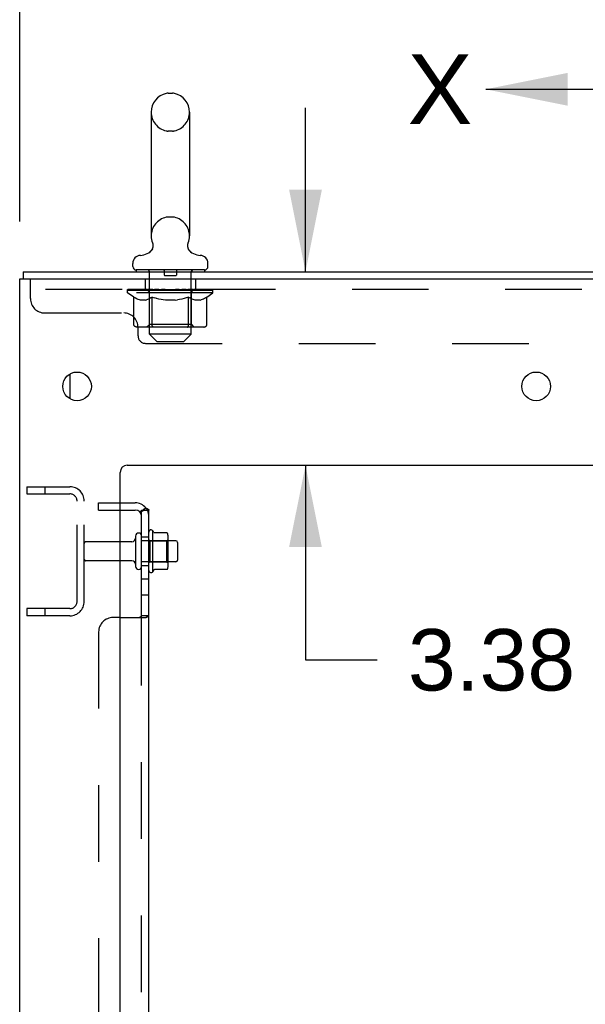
# Model space of a CAD drawing. Header units: inches. Extents: x 0 to 243, y 0 to 157.
# Tile 7 of 28: x 31 to 41, y 119 to 136. Entities that reach past the tile are written whole.
import ezdxf

# ---------------------------------------------------------------- set-up
doc = ezdxf.new("R2010")
doc.units = ezdxf.units.IN
doc.header["$LTSCALE"] = 13.357143
doc.header["$MEASUREMENT"] = 0
doc.linetypes.add('HIDDEN', pattern=[0.2, 0.1, -0.1])
doc.layers.get('0').update_dxf_attribs({"linetype": 'CONTINUOUS'})
for name, color, linetype in [('DEFAULT_2', 8, 'HIDDEN'), ('DIMENSIONS', 7, 'CONTINUOUS'), ('SUBPANELS', 7, 'CONTINUOUS')]:
    doc.layers.add(name, color=color, linetype=linetype)
doc.styles.get("Standard").update_dxf_attribs({"font": 'arial.ttf'})
doc.dimstyles.new('DIMSTYLE_1', dxfattribs={"dimtxt": 1.071429, "dimasz": 1.428571, "dimexe": 0.09, "dimexo": 0.07, "dimgap": 0.0375, "dimtad": 0, "dimtih": 1, "dimtoh": 1, "dimzin": 4, "dimdsep": 46, "dimtxsty": 'Standard', "dimblk": '_FILLED', "dimblk1": '_FILLED', "dimblk2": '_FILLED', "dimcen": 0.09, "dimazin": 1, "dimtfac": 1, "dimtdec": 3, "dimtofl": 0, "dimtmove": 0, "dimatfit": 3, "dimldrblk": '_FILLED', "dimfxl": 0, "dimtolj": 1, "dimtzin": 4, "dimarcsym": 0})
doc.dimstyles.get("Standard").update_dxf_attribs({"dimtxt": 1.214286, "dimasz": 1.428571, "dimexe": 0.09, "dimexo": 0.07, "dimgap": 0.09, "dimtad": 0, "dimtih": 1, "dimtoh": 1, "dimdec": 3, "dimzin": 4, "dimdsep": 46, "dimtxsty": 'Standard', "dimblk": '_FILLED', "dimblk1": '_FILLED', "dimblk2": '_FILLED', "dimcen": 0.09, "dimadec": 3, "dimazin": 1, "dimtp": 0.001, "dimtm": 0.001, "dimtfac": 1, "dimtdec": 3, "dimtofl": 0, "dimtmove": 0, "dimatfit": 3, "dimldrblk": '_FILLED', "dimfxl": 0, "dimtolj": 1, "dimtzin": 4, "dimarcsym": 0})

# ---------------------------------------------------------------- blocks, each defined once
blk = doc.blocks.new('_FILLED')
at = {"color": 0, "linetype": 'ByBlock'}
blk.add_solid([(0, 0), (-1, 0.2), (-1, -0.2)], dxfattribs=at)
blk = doc.blocks.new('*D19')
at = {"layer": 'DIMENSIONS', "color": 2, "linetype": 'Continuous'}
for p, q in [((31.211, 132.475), (31.211, 138.073)), ((49.211, 132.35), (49.211, 138.073)), ((31.211, 136.788), (37.803, 136.788)), ((49.211, 136.788), (42.619, 136.788))]:
    blk.add_line(p, q, dxfattribs=at)
at = {"layer": 'DIMENSIONS', "color": 2, "linetype": 'Continuous', "xscale": 1.4285714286, "yscale": 1.4285714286, "zscale": 1.4285714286, "rotation": 180}
blk.add_blockref('_FILLED', (31.211, 136.788), dxfattribs=at)
at = {"layer": 'DIMENSIONS', "color": 2, "linetype": 'Continuous', "xscale": 1.4285714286, "yscale": 1.4285714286, "zscale": 1.4285714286}
blk.add_blockref('_FILLED', (49.211, 136.788), dxfattribs=at)
at = {"layer": 'DIMENSIONS', "color": 2, "linetype": 'Continuous', "insert": (40.211, 137.323), "char_height": 1.0714, "width": 3.74403, "attachment_point": 2, "line_spacing_factor": 0.9}
blk.add_mtext('18.00', dxfattribs=at)
blk = doc.blocks.new('*D28')
at = {"layer": 'DIMENSIONS', "color": 2, "linetype": 'Continuous'}
for p, q in [((36.191, 131.6), (36.191, 134.457)), ((36.191, 128.225), (36.191, 124.832)), ((36.191, 124.832), (37.441, 124.832))]:
    blk.add_line(p, q, dxfattribs=at)
at = {"layer": 'DIMENSIONS', "color": 2, "linetype": 'Continuous', "xscale": 1.4285714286, "yscale": 1.4285714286, "zscale": 1.4285714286}
for p, rotation in [((36.191, 131.6), 270), ((36.191, 128.225), 90)]:
    blk.add_blockref('_FILLED', p, dxfattribs=dict(at, rotation=rotation))
at = {"layer": 'DIMENSIONS', "color": 2, "linetype": 'Continuous', "insert": (37.977, 125.368), "char_height": 1.0714, "width": 2.91158, "attachment_point": 1, "line_spacing_factor": 0.9}
blk.add_mtext('3.38', dxfattribs=at)

msp = doc.modelspace()

# ---------------------------------------------------------------- linework, layer by layer
at = {"color": 7, "linetype": 'Continuous'}
for p, q in [((33.798, 134.712), (33.874, 134.712)), ((33.502, 134.382), (33.502, 132.222)), ((34.17, 134.382), (34.17, 132.222)), ((33.478, 131.945), (33.474, 131.942)), ((33.181, 131.69), (33.181, 131.745)), ((34.491, 131.69), (34.491, 131.745)), ((31.273, 131.6), (31.273, 131.475)), ((31.273, 131.6), (48.961, 131.6)), ((33.241, 131.63), (33.241, 131.6)), ((34.431, 131.63), (33.241, 131.63)), ((34.431, 131.63), (34.431, 131.6)), ((31.211, 47.725), (31.211, 131.475)), ((31.211, 131.475), (48.961, 131.475)), ((32.961, 49.725), (32.961, 128.1)), ((33.086, 128.225), (47.336, 128.225)), ((33.531, 126.369), (33.531, 127.081)), ((33.549, 127.049), (33.549, 127.049)), ((33.167, 126.891), (32.961, 126.891)), ((33.23, 126.99), (33.23, 126.461)), ((33.776, 127.044), (33.557, 127.044)), ((33.777, 127.044), (33.776, 127.044)), ((33.797, 126.469), (33.797, 126.981)), ((33.931, 126.908), (33.797, 126.908)), ((33.961, 126.878), (33.961, 126.572)), ((33.167, 126.559), (32.961, 126.559)), ((33.931, 126.542), (33.797, 126.542)), ((33.776, 126.406), (33.557, 126.406))]:
    msp.add_line(p, q, dxfattribs=at)
at = {"color": 3, "linetype": 'Continuous'}
msp.add_line((32.086, 129.817), (32.086, 129.384), dxfattribs=at)
at = {"color": 7, "linetype": 'Continuous'}
for points in [[(33.532, 132.06), (33.532, 132.055), (33.532, 132.05), (33.532, 132.045), (33.531, 132.04), (33.531, 132.035), (33.53, 132.03), (33.529, 132.025), (33.528, 132.02), (33.526, 132.015), (33.525, 132.01), (33.523, 132.005), (33.521, 132.001), (33.519, 131.996), (33.517, 131.991), (33.514, 131.987), (33.512, 131.983), (33.509, 131.978), (33.506, 131.974), (33.503, 131.97), (33.5, 131.966), (33.497, 131.962), (33.493, 131.958), (33.49, 131.955), (33.486, 131.951), (33.482, 131.948)], [(33.523, 132.104), (33.525, 132.1), (33.526, 132.095), (33.528, 132.09), (33.529, 132.085), (33.53, 132.08), (33.531, 132.075), (33.531, 132.07), (33.532, 132.065), (33.532, 132.06), (33.532, 132.055), (33.532, 132.05), (33.532, 132.045), (33.531, 132.04), (33.531, 132.035), (33.53, 132.03), (33.529, 132.025), (33.528, 132.02), (33.526, 132.015), (33.525, 132.01), (33.523, 132.005), (33.521, 132.001), (33.519, 131.996), (33.517, 131.991), (33.514, 131.987)], [(33.528, 132.09), (33.529, 132.085), (33.53, 132.08), (33.531, 132.075), (33.531, 132.07), (33.532, 132.065), (33.532, 132.06)], [(34.197, 131.942), (34.193, 131.945), (34.189, 131.948), (34.186, 131.951), (34.182, 131.955), (34.178, 131.958), (34.175, 131.962), (34.172, 131.966), (34.168, 131.97), (34.165, 131.974), (34.163, 131.978), (34.16, 131.982), (34.157, 131.987), (34.155, 131.991), (34.153, 131.996), (34.151, 132.001), (34.149, 132.005), (34.147, 132.01), (34.145, 132.015), (34.144, 132.02), (34.143, 132.025), (34.142, 132.03), (34.141, 132.035), (34.14, 132.04), (34.14, 132.045), (34.14, 132.05), (34.14, 132.055), (34.14, 132.06), (34.14, 132.065), (34.14, 132.07), (34.141, 132.075), (34.142, 132.08), (34.143, 132.085), (34.144, 132.09)], [(34.145, 132.015), (34.144, 132.02), (34.143, 132.025), (34.142, 132.03), (34.141, 132.035), (34.14, 132.04), (34.14, 132.045), (34.14, 132.05), (34.14, 132.055), (34.14, 132.06), (34.14, 132.065), (34.14, 132.07), (34.141, 132.075), (34.142, 132.08)], [(34.142, 132.08), (34.143, 132.085), (34.144, 132.09), (34.146, 132.095), (34.147, 132.1), (34.149, 132.104)], [(33.49, 131.955), (33.486, 131.951), (33.482, 131.948), (33.478, 131.945)], [(33.506, 131.974), (33.503, 131.97), (33.5, 131.966), (33.497, 131.962), (33.493, 131.958)], [(34.165, 131.974), (34.163, 131.978), (34.16, 131.982), (34.157, 131.987), (34.155, 131.991), (34.153, 131.996), (34.151, 132.001), (34.149, 132.005), (34.147, 132.01)], [(34.193, 131.945), (34.189, 131.948), (34.186, 131.951), (34.182, 131.955), (34.178, 131.958), (34.175, 131.962), (34.172, 131.966), (34.168, 131.97)], [(33.557, 127.044), (33.556, 127.044), (33.555, 127.044), (33.554, 127.045), (33.553, 127.045), (33.552, 127.045), (33.552, 127.046), (33.551, 127.046), (33.551, 127.046), (33.551, 127.047), (33.55, 127.047), (33.55, 127.047), (33.55, 127.048), (33.549, 127.048), (33.549, 127.048), (33.549, 127.048), (33.549, 127.049), (33.549, 127.049)], [(33.785, 127.038), (33.784, 127.039), (33.783, 127.041), (33.782, 127.042), (33.78, 127.043), (33.779, 127.043), (33.777, 127.044)], [(33.549, 126.401), (33.549, 126.401), (33.549, 126.401), (33.549, 126.402), (33.549, 126.402), (33.549, 126.402), (33.55, 126.403), (33.55, 126.403), (33.55, 126.403), (33.551, 126.403), (33.551, 126.404), (33.551, 126.404), (33.552, 126.405), (33.552, 126.405), (33.553, 126.405), (33.554, 126.406), (33.555, 126.406), (33.556, 126.406), (33.557, 126.406)], [(33.785, 126.412), (33.784, 126.411), (33.783, 126.409), (33.782, 126.408), (33.78, 126.407), (33.779, 126.407), (33.777, 126.406), (33.776, 126.406)]]:
    msp.add_lwpolyline(points, dxfattribs=at)
for centre in [(32.211, 129.6), (40.211, 129.6)]:
    msp.add_circle(centre, 0.25, dxfattribs=at)
for centre, radius, start, end in [((33.836, 134.382), 0.334, 102.4284, 180), ((33.798, 134.555), 0.157, 90, 102.4284), ((33.874, 134.555), 0.157, 77.5716, 90), ((33.836, 134.382), 0.334, 0, 77.5716), ((33.836, 132.222), 0.334, 180, 200.613), ((33.836, 132.222), 0.334, 339.387, 360), ((33.321, 131.745), 0.14, 92.9727, 180), ((33.298, 132.184), 0.3, 272.9727, 320.1837), ((34.374, 132.184), 0.3, 219.8182, 267.0273), ((34.351, 131.745), 0.14, 0, 87.0273), ((33.241, 131.69), 0.06, 180, 270), ((34.431, 131.69), 0.06, 270, 360), ((33.086, 128.1), 0.125, 90, 180), ((33.499, 127.059), 0.0384, 34.4497, 180), ((32.931, 126.725), 0.698, 27.6814, 30.6631), ((33.167, 126.954), 0.0625, 270, 360), ((33.283, 126.99), 0.053, 0, 180), ((33.656, 126.981), 0.141, 0, 23.95), ((33.931, 126.878), 0.03, 0, 90), ((33.167, 126.497), 0.0625, 0, 90), ((33.931, 126.572), 0.03, 270, 360), ((33.283, 126.461), 0.053, 180, 360), ((33.499, 126.391), 0.0384, 180, 325.5503), ((32.931, 126.725), 0.698, 329.3369, 332.3186), ((33.656, 126.469), 0.141, 336.05, 360)]:
    msp.add_arc(centre, radius, start, end, dxfattribs=at)
at = {"layer": 'DEFAULT_2', "color": 8, "linetype": 'HIDDEN'}
for p, q in [((33.874, 134.052), (33.798, 134.052)), ((33.874, 132.552), (33.798, 132.552)), ((34.197, 131.942), (34.193, 131.945)), ((33.461, 131.63), (33.461, 131.6)), ((33.471, 130.51), (33.471, 131.6)), ((33.731, 131.62), (33.731, 131.54)), ((33.931, 131.53), (33.741, 131.53)), ((33.941, 131.62), (33.941, 131.54)), ((34.201, 130.51), (34.201, 131.6)), ((34.211, 131.63), (34.211, 131.6)), ((31.398, 131.13), (31.398, 131.475)), ((33.398, 131.475), (33.398, 131.288)), ((34.273, 131.475), (34.273, 131.288)), ((49.023, 131.288), (31.398, 131.288)), ((33.092, 131.233), (33.092, 131.288)), ((33.092, 131.28), (33.449, 131.28)), ((33.2, 131.158), (33.092, 131.233)), ((34.579, 131.233), (33.092, 131.233)), ((33.094, 131.28), (33.094, 131.285)), ((33.234, 131.284), (33.094, 131.285)), ((33.104, 131.28), (33.104, 131.288)), ((33.114, 131.276), (33.114, 131.28)), ((33.114, 131.276), (34.557, 131.276)), ((33.125, 131.276), (33.125, 131.28)), ((33.126, 131.276), (33.126, 131.28)), ((33.137, 131.28), (33.137, 131.288)), ((33.157, 131.276), (33.157, 131.28)), ((33.159, 131.276), (33.159, 131.28)), ((33.192, 131.28), (33.192, 131.288)), ((33.209, 131.276), (33.209, 131.28)), ((33.213, 131.276), (33.213, 131.28)), ((33.234, 131.28), (33.234, 131.284)), ((33.266, 131.28), (33.266, 131.288)), ((33.268, 131.276), (33.268, 131.28)), ((33.268, 131.276), (33.268, 131.28)), ((33.271, 131.276), (33.271, 131.28)), ((33.281, 131.276), (33.281, 131.28)), ((33.281, 131.276), (33.281, 131.28)), ((33.285, 131.276), (33.285, 131.28)), ((33.288, 131.276), (33.288, 131.281)), ((33.292, 131.276), (33.292, 131.28)), ((33.312, 131.276), (33.312, 131.28)), ((33.33, 131.276), (33.33, 131.28)), ((33.332, 131.276), (33.332, 131.283)), ((33.358, 131.28), (33.358, 131.288)), ((33.358, 131.276), (33.358, 131.28)), ((33.37, 131.276), (33.37, 131.28)), ((33.375, 131.276), (33.375, 131.28)), ((33.382, 131.276), (33.382, 131.28)), ((33.398, 131.276), (33.398, 131.285)), ((33.419, 131.276), (33.419, 131.28)), ((33.421, 131.276), (33.421, 131.28)), ((33.449, 131.276), (33.449, 131.28)), ((33.527, 131.28), (33.462, 131.28)), ((33.464, 131.28), (33.464, 131.288)), ((33.47, 130.681), (33.47, 131.23)), ((33.472, 131.276), (33.472, 131.28)), ((33.478, 131.276), (33.478, 131.28)), ((33.485, 131.276), (33.485, 131.286)), ((33.492, 131.276), (33.492, 131.28)), ((33.503, 131.276), (33.503, 131.28)), ((33.527, 131.276), (33.527, 131.28)), ((33.615, 131.28), (33.552, 131.28)), ((33.576, 131.276), (33.576, 131.28)), ((33.582, 131.28), (33.582, 131.288)), ((33.586, 131.276), (33.586, 131.28)), ((33.589, 131.276), (33.589, 131.287)), ((33.592, 131.276), (33.592, 131.28)), ((33.601, 131.276), (33.601, 131.28)), ((33.615, 131.276), (33.615, 131.28)), ((33.709, 131.28), (33.652, 131.28)), ((33.668, 131.276), (33.668, 131.28)), ((33.701, 131.28), (33.836, 131.288)), ((33.707, 131.28), (33.707, 131.288)), ((33.707, 131.28), (33.707, 131.288)), ((33.707, 131.288), (33.707, 131.288)), ((33.707, 131.276), (33.707, 131.28)), ((33.709, 131.276), (33.709, 131.28)), ((33.712, 131.276), (33.712, 131.281)), ((33.714, 131.276), (33.714, 131.28)), ((33.808, 131.28), (33.757, 131.28)), ((33.765, 131.276), (33.765, 131.28)), ((33.808, 131.276), (33.808, 131.28)), ((33.833, 131.28), (33.833, 131.28)), ((33.833, 131.276), (33.833, 131.28)), ((33.833, 131.276), (33.833, 131.28)), ((33.836, 131.28), (33.836, 131.288)), ((33.836, 131.288), (33.971, 131.28)), ((33.839, 131.276), (33.839, 131.28)), ((33.839, 131.276), (33.839, 131.28)), ((33.839, 131.28), (33.839, 131.28)), ((33.864, 131.276), (33.864, 131.28)), ((33.864, 131.28), (33.915, 131.28)), ((33.907, 131.276), (33.907, 131.28)), ((33.958, 131.276), (33.958, 131.28)), ((33.959, 131.276), (33.959, 131.281)), ((33.962, 131.276), (33.962, 131.28)), ((33.962, 131.28), (34.02, 131.28)), ((33.964, 131.28), (33.964, 131.288)), ((33.964, 131.288), (33.965, 131.288)), ((33.964, 131.276), (33.964, 131.28)), ((33.965, 131.28), (33.965, 131.288)), ((34.004, 131.276), (34.004, 131.28)), ((34.057, 131.276), (34.057, 131.28)), ((34.057, 131.28), (34.119, 131.28)), ((34.07, 131.276), (34.07, 131.28)), ((34.08, 131.276), (34.08, 131.28)), ((34.083, 131.276), (34.083, 131.287)), ((34.086, 131.276), (34.086, 131.28)), ((34.09, 131.28), (34.09, 131.288)), ((34.096, 131.276), (34.096, 131.28)), ((34.144, 131.276), (34.144, 131.28)), ((34.144, 131.28), (34.21, 131.28)), ((34.168, 131.276), (34.168, 131.28)), ((34.179, 131.276), (34.179, 131.28)), ((34.187, 131.276), (34.187, 131.286)), ((34.194, 131.276), (34.194, 131.28)), ((34.199, 131.276), (34.199, 131.28)), ((34.202, 130.681), (34.202, 131.23)), ((34.208, 131.28), (34.208, 131.288)), ((34.223, 131.276), (34.223, 131.28)), ((34.223, 131.28), (34.579, 131.28)), ((34.25, 131.276), (34.25, 131.28)), ((34.253, 131.276), (34.253, 131.28)), ((34.274, 131.276), (34.274, 131.285)), ((34.289, 131.276), (34.289, 131.28)), ((34.297, 131.276), (34.297, 131.28)), ((34.302, 131.276), (34.302, 131.28)), ((34.314, 131.28), (34.314, 131.288)), ((34.314, 131.276), (34.314, 131.28)), ((34.34, 131.276), (34.34, 131.283)), ((34.342, 131.276), (34.342, 131.28)), ((34.36, 131.276), (34.36, 131.28)), ((34.379, 131.276), (34.379, 131.28)), ((34.383, 131.276), (34.383, 131.281)), ((34.387, 131.276), (34.387, 131.28)), ((34.391, 131.276), (34.391, 131.28)), ((34.391, 131.276), (34.391, 131.28)), ((34.4, 131.276), (34.4, 131.28)), ((34.403, 131.276), (34.403, 131.28)), ((34.404, 131.276), (34.404, 131.28)), ((34.405, 131.28), (34.405, 131.288)), ((34.438, 131.284), (34.578, 131.285)), ((34.438, 131.28), (34.438, 131.284)), ((34.459, 131.276), (34.459, 131.28)), ((34.462, 131.276), (34.462, 131.28)), ((34.472, 131.158), (34.579, 131.233)), ((34.48, 131.28), (34.48, 131.288)), ((34.513, 131.276), (34.513, 131.28)), ((34.515, 131.276), (34.515, 131.28)), ((34.535, 131.28), (34.535, 131.288)), ((34.546, 131.276), (34.546, 131.28)), ((34.547, 131.276), (34.547, 131.28)), ((34.557, 131.276), (34.557, 131.28)), ((34.568, 131.28), (34.568, 131.288)), ((34.578, 131.28), (34.578, 131.285)), ((34.579, 131.233), (34.579, 131.288)), ((33.2, 130.678), (33.2, 131.158)), ((33.2, 131.158), (33.22, 131.144)), ((33.24, 131.133), (33.22, 131.145)), ((33.259, 131.123), (33.24, 131.133)), ((33.278, 131.114), (33.259, 131.123)), ((33.297, 131.108), (33.278, 131.115)), ((33.316, 131.103), (33.297, 131.108)), ((33.402, 131.103), (33.316, 131.103)), ((33.402, 131.103), (33.421, 131.108)), ((33.44, 131.115), (33.421, 131.108)), ((33.459, 131.123), (33.44, 131.114)), ((33.479, 131.133), (33.459, 131.123)), ((33.498, 131.145), (33.478, 131.133)), ((33.518, 131.158), (33.498, 131.144)), ((33.518, 130.678), (33.518, 131.158)), ((33.518, 131.158), (33.558, 131.144)), ((33.598, 131.133), (33.558, 131.145)), ((33.636, 131.123), (33.597, 131.133)), ((33.674, 131.114), (33.635, 131.123)), ((33.712, 131.108), (33.674, 131.115)), ((33.75, 131.103), (33.712, 131.108)), ((33.921, 131.103), (33.75, 131.103)), ((33.921, 131.103), (33.96, 131.108)), ((33.998, 131.115), (33.959, 131.108)), ((34.036, 131.123), (33.997, 131.114)), ((34.075, 131.133), (34.036, 131.123)), ((34.114, 131.145), (34.074, 131.133)), ((34.154, 131.158), (34.114, 131.144)), ((34.154, 130.678), (34.154, 131.158)), ((34.154, 131.158), (34.174, 131.144)), ((34.193, 131.133), (34.174, 131.145)), ((34.213, 131.123), (34.193, 131.133)), ((34.232, 131.114), (34.212, 131.123)), ((34.251, 131.108), (34.232, 131.115)), ((34.27, 131.103), (34.251, 131.108)), ((34.355, 131.103), (34.27, 131.103)), ((34.355, 131.103), (34.374, 131.108)), ((34.394, 131.115), (34.374, 131.108)), ((34.413, 131.123), (34.393, 131.114)), ((34.432, 131.133), (34.412, 131.123)), ((34.452, 131.145), (34.432, 131.133)), ((34.472, 131.158), (34.451, 131.144)), ((34.472, 130.678), (34.472, 131.158)), ((31.648, 130.88), (33.023, 130.88)), ((33.47, 130.681), (33.423, 130.635)), ((34.202, 130.681), (33.47, 130.681)), ((34.202, 130.681), (34.248, 130.635)), ((34.421, 130.635), (33.25, 130.635)), ((33.273, 130.48), (33.273, 130.63)), ((33.601, 130.38), (33.471, 130.51)), ((34.201, 130.51), (33.471, 130.51)), ((33.531, 130.64), (33.529, 130.643)), ((33.537, 130.636), (33.534, 130.638)), ((33.54, 130.635), (33.537, 130.636)), ((33.543, 130.635), (33.54, 130.635)), ((34.071, 130.38), (34.201, 130.51)), ((34.129, 130.635), (34.132, 130.635)), ((34.138, 130.638), (34.14, 130.64)), ((34.14, 130.64), (34.143, 130.643)), ((33.403, 130.35), (47.018, 130.35)), ((33.601, 130.38), (34.071, 130.38)), ((31.336, 127.85), (31.336, 127.725)), ((31.336, 127.85), (32.086, 127.85)), ((31.648, 127.85), (31.648, 127.725)), ((31.336, 127.725), (32.086, 127.725)), ((32.211, 125.85), (32.211, 127.6)), ((32.336, 125.85), (32.336, 127.6)), ((33.461, 126.391), (33.461, 127.059)), ((32.961, 126.891), (32.366, 126.891)), ((33.336, 126.461), (33.336, 126.99)), ((33.797, 126.908), (33.336, 126.908)), ((33.481, 126.909), (33.461, 126.929)), ((33.481, 126.909), (33.481, 126.542)), ((33.481, 126.909), (33.777, 126.909)), ((33.777, 126.909), (33.797, 126.929)), ((33.777, 126.542), (33.777, 126.909)), ((32.961, 126.559), (32.366, 126.559)), ((33.797, 126.542), (33.336, 126.542)), ((33.481, 126.542), (33.461, 126.522)), ((33.481, 126.542), (33.777, 126.542)), ((33.777, 126.542), (33.797, 126.522)), ((31.336, 125.725), (31.336, 125.6)), ((32.086, 125.725), (31.336, 125.725)), ((31.648, 125.725), (31.648, 125.6)), ((32.086, 125.6), (31.336, 125.6))]:
    msp.add_line(p, q, dxfattribs=at)
for points in [[(33.25, 130.635), (33.244, 130.635), (33.238, 130.636), (33.232, 130.638), (33.227, 130.64), (33.221, 130.643), (33.216, 130.646), (33.212, 130.65), (33.208, 130.655), (33.205, 130.66), (33.202, 130.666), (33.201, 130.672), (33.2, 130.678)], [(33.519, 130.666), (33.518, 130.672), (33.518, 130.678)], [(33.52, 130.66), (33.519, 130.666), (33.518, 130.672), (33.518, 130.678)], [(33.534, 130.638), (33.531, 130.64), (33.529, 130.643), (33.526, 130.646), (33.524, 130.65), (33.522, 130.655), (33.52, 130.66)], [(33.526, 130.646), (33.524, 130.65), (33.522, 130.655)], [(34.143, 130.643), (34.146, 130.646), (34.148, 130.65), (34.15, 130.655), (34.151, 130.66)], [(34.146, 130.646), (34.148, 130.65), (34.15, 130.655)], [(34.151, 130.66), (34.153, 130.666), (34.153, 130.672), (34.154, 130.678)], [(34.153, 130.666), (34.153, 130.672), (34.154, 130.678)], [(34.421, 130.635), (34.427, 130.635), (34.433, 130.636), (34.439, 130.638), (34.445, 130.64), (34.45, 130.643), (34.455, 130.646), (34.46, 130.65), (34.464, 130.655), (34.467, 130.66), (34.469, 130.666), (34.471, 130.672), (34.472, 130.678)], [(34.132, 130.635), (34.135, 130.636), (34.138, 130.638)]]:
    msp.add_lwpolyline(points, dxfattribs=at)
for centre, radius, start, end in [((33.836, 134.382), 0.334, 180, 257.5716), ((33.836, 134.382), 0.334, 282.4284, 360), ((33.798, 134.209), 0.157, 257.5716, 270), ((33.874, 134.209), 0.157, 270, 282.4284), ((33.836, 132.222), 0.334, 102.4284, 180), ((33.798, 132.395), 0.157, 90, 102.4284), ((33.874, 132.395), 0.157, 77.5716, 90), ((33.836, 132.222), 0.334, 0, 77.5716), ((33.441, 131.6), 0.03, 0, 90), ((33.721, 131.62), 0.01, 0, 90), ((33.741, 131.54), 0.01, 180, 270), ((33.931, 131.54), 0.01, 270, 360), ((33.951, 131.62), 0.01, 90, 180), ((34.231, 131.6), 0.03, 90, 180), ((33.423, 131.23), 0.0466, 0, 90), ((34.248, 131.23), 0.0466, 90, 180), ((31.648, 131.13), 0.25, 180, 270), ((33.023, 130.63), 0.25, 0, 90), ((33.403, 130.48), 0.13, 180, 270), ((32.086, 127.6), 0.25, 0, 90), ((32.086, 127.6), 0.125, 0, 90), ((32.366, 126.861), 0.03, 90, 180), ((32.366, 126.589), 0.03, 180, 270), ((32.086, 125.85), 0.25, 270, 360), ((32.086, 125.85), 0.125, 270, 360)]:
    msp.add_arc(centre, radius, start, end, dxfattribs=at)
for centre, major_axis, ratio, start_param, end_param in [((33.836, 131.288), (0.743, 0.008), 0.059247, 2.966439, 3.148681), ((33.069, 131.274), (0.232, 0), 0.060167, 0.426548, 1.470503), ((33.836, 131.288), (0.744, 0), 0.060167, 3.141593, 3.316126), ((33.069, 131.266), (0.232, 0.002), 0.059247, 1.16236, 1.469882), ((33.836, 131.288), (0.743, 0.015), 0.056515, 2.79136, 2.965893), ((33.041, 131.274), (0.232, 0.002), 0.059247, 0.251393, 1.295349), ((33.121, 131.274), (0.232, -0.002), 0.059247, 0.601702, 1.645657), ((33.836, 131.288), (0.743, -0.008), 0.059247, -2.966439, -2.791906), ((33.121, 131.266), (0.232, 0), 0.060167, 1.549477, 1.645036), ((33.041, 131.266), (0.232, 0.005), 0.056515, 1.199244, 1.294804), ((33.125, 131.269), (0.192, 0.002), 0.059247, 1.051627, 1.625044), ((33.102, 131.269), (0.192, 0.004), 0.056515, 0.876548, 1.449966), ((33.169, 131.269), (0.192, 0), 0.060167, 1.226781, 1.800198), ((33.836, 131.288), (0.743, 0.022), 0.052059, 2.616423, 2.790956), ((33.036, 131.274), (0.232, 0.005), 0.056515, 0.076315, 1.120271), ((33.194, 131.274), (0.232, -0.005), 0.056515, 0.77678, 1.820736), ((33.836, 131.288), (0.743, -0.015), 0.056515, -2.79136, -2.616827), ((33.194, 131.266), (0.232, -0.002), 0.059247, 1.724631, 1.82019), ((33.036, 131.266), (0.232, 0.007), 0.052059, 1.024308, 1.119867), ((33.101, 131.269), (0.192, 0.006), 0.052059, 0.701611, 1.275029), ((33.234, 131.269), (0.192, -0.002), 0.059247, 1.401935, 1.975352), ((33.836, 131.288), (0.743, 0.029), 0.046022, 2.441677, 2.61621), ((33.287, 131.274), (0.232, -0.007), 0.052059, 0.951717, 1.995673), ((33.057, 131.274), (0.232, 0.007), 0.052059, -0.098622, 0.945334), ((33.836, 131.288), (0.743, -0.022), 0.052059, -2.616423, -2.441891), ((33.287, 131.266), (0.232, -0.005), 0.056515, 1.899709, 1.995269), ((33.057, 131.266), (0.232, 0.009), 0.046022, 0.849561, 0.945121), ((33.122, 131.269), (0.192, 0.007), 0.046022, 0.526865, 1.100283), ((33.318, 131.269), (0.192, -0.004), 0.056515, 1.577013, 2.150431), ((33.836, 131.288), (0.743, 0.034), 0.038593, 2.267147, 2.44168), ((33.397, 131.274), (0.232, -0.009), 0.046022, 1.126463, 2.170419), ((33.1, 131.274), (0.232, 0.009), 0.046022, -0.273368, 0.770588), ((33.836, 131.288), (0.743, -0.029), 0.046022, -2.441677, -2.267144), ((33.397, 131.266), (0.232, -0.007), 0.052059, 2.074646, 2.170205), ((33.1, 131.266), (0.232, 0.011), 0.038593, 0.675031, 0.77059), ((33.166, 131.269), (0.192, 0.009), 0.038593, 0.352335, 0.925752), ((33.417, 131.269), (0.192, -0.006), 0.052059, 1.75195, 2.325367), ((33.836, 131.288), (0.743, 0.039), 0.030002, 2.09283, 2.267363), ((33.52, 131.274), (0.232, -0.011), 0.038593, 1.300994, 2.344949), ((33.166, 131.274), (0.232, 0.011), 0.038593, -0.447899, 0.596057), ((33.836, 131.288), (0.743, -0.034), 0.038593, -2.267147, -2.092614), ((33.52, 131.266), (0.232, -0.009), 0.046022, 2.249392, 2.344952), ((33.166, 131.266), (0.232, 0.012), 0.030002, 0.500714, 0.596274), ((33.229, 131.269), (0.192, 0.01), 0.030002, 0.178018, 0.751436), ((33.528, 131.269), (0.192, -0.007), 0.046022, 1.926696, 2.500114), ((33.253, 131.274), (0.232, 0.012), 0.030002, -0.622215, 0.421741), ((33.836, 131.288), (0.743, 0.042), 0.020513, 1.918702, 2.093235), ((33.652, 131.274), (0.232, -0.012), 0.030002, 1.47531, 2.519266), ((33.836, 131.288), (0.743, -0.039), 0.030002, -2.09283, -1.918297), ((33.652, 131.266), (0.232, -0.011), 0.038593, 2.423923, 2.519482), ((33.253, 131.266), (0.232, 0.013), 0.020513, 0.326586, 0.422146), ((33.311, 131.269), (0.192, 0.011), 0.020513, 0.00389, 0.577307), ((33.649, 131.269), (0.192, -0.009), 0.038593, 2.101227, 2.674644), ((33.357, 131.274), (0.232, 0.013), 0.020513, -0.796343, 0.247613), ((33.836, 131.288), (0.743, 0.044), 0.010411, 1.744712, 1.919245), ((33.79, 131.274), (0.232, -0.013), 0.020513, 1.649438, 2.693394), ((33.836, 131.288), (0.743, -0.042), 0.020513, -1.918702, -1.744169), ((33.79, 131.266), (0.232, -0.012), 0.030002, 2.598239, 2.693799), ((33.357, 131.266), (0.232, 0.014), 0.010411, 0.152596, 0.248156), ((33.409, 131.269), (0.192, 0.011), 0.010411, 6.113086, 6.686503), ((33.776, 131.269), (0.192, -0.01), 0.030002, 2.275543, 2.848961), ((33.476, 131.274), (0.232, 0.014), 0.010411, -0.970333, -0.000837), ((33.93, 131.274), (0.232, -0.014), 0.010411, 1.823428, 2.867384), ((33.836, 131.288), (0.743, -0.044), 0.010411, -1.744712, -1.570179), ((33.93, 131.266), (0.232, -0.013), 0.020513, 2.772368, 2.867927), ((33.905, 131.269), (0.192, -0.011), 0.020513, 2.449671, 3.023089), ((33.742, 131.274), (0.232, 0.014), 0.010411, 0.274209, 1.318165), ((33.641, 131.269), (0.192, 0.011), 0.010411, -0.000452, 0.517932), ((33.605, 131.266), (0.232, 0.014), 0.010411, 0.099676, 0.195236), ((33.836, 131.288), (0.743, 0.044), 0.010411, -1.571413, -1.39688), ((34.067, 131.266), (0.232, -0.014), 0.010411, 2.946357, 3.041917), ((34.031, 131.269), (0.192, -0.011), 0.010411, 2.623661, 3.142044), ((33.881, 131.274), (0.232, 0.013), 0.020513, 0.448199, 1.492154), ((33.767, 131.269), (0.192, 0.011), 0.020513, 0.118504, 0.691921), ((33.742, 131.266), (0.232, 0.013), 0.020513, 0.273666, 0.369225), ((34.196, 131.274), (0.232, -0.014), 0.010411, -3.140756, -2.17126), ((33.836, 131.288), (0.743, 0.042), 0.020513, -1.397424, -1.222891), ((33.836, 131.288), (0.743, -0.044), 0.010411, 1.222347, 1.39688), ((34.019, 131.274), (0.232, 0.012), 0.030002, 0.622327, 1.666283), ((33.896, 131.269), (0.192, 0.01), 0.030002, 0.292632, 0.86605), ((34.262, 131.269), (0.192, -0.011), 0.010411, 2.738275, 3.311692), ((34.315, 131.274), (0.232, -0.013), 0.020513, 2.89398, 3.937936), ((33.881, 131.266), (0.232, 0.012), 0.030002, 0.447794, 0.543354), ((34.315, 131.266), (0.232, -0.014), 0.010411, 2.893437, 2.988996), ((33.836, 131.288), (0.743, 0.039), 0.030002, -1.223295, -1.048762), ((33.836, 131.288), (0.743, -0.042), 0.020513, 1.048358, 1.222891), ((34.152, 131.274), (0.232, 0.011), 0.038593, 0.796643, 1.840599), ((34.022, 131.269), (0.192, 0.009), 0.038593, 0.466948, 1.040366), ((34.36, 131.269), (0.192, -0.011), 0.020513, 2.564285, 3.137703), ((34.419, 131.274), (0.232, -0.012), 0.030002, 2.719852, 3.763807), ((34.275, 131.274), (0.232, 0.009), 0.046022, 0.971174, 2.01513), ((34.019, 131.266), (0.232, 0.011), 0.038593, 0.62211, 0.71767), ((34.419, 131.266), (0.232, -0.013), 0.020513, 2.719447, 2.815007), ((33.836, 131.288), (0.743, 0.034), 0.038593, -1.048979, -0.874446), ((33.836, 131.288), (0.743, -0.039), 0.030002, 0.874229, 1.048762), ((34.143, 131.269), (0.192, 0.007), 0.046022, 0.641479, 1.214897), ((34.385, 131.274), (0.232, 0.007), 0.052059, 1.14592, 2.189876), ((34.442, 131.269), (0.192, -0.01), 0.030002, 2.390157, 2.963574), ((34.505, 131.274), (0.232, -0.011), 0.038593, 2.545535, 3.589491), ((34.255, 131.269), (0.192, 0.006), 0.052059, 0.816225, 1.389643), ((34.152, 131.266), (0.232, 0.009), 0.046022, 0.796641, 0.892201), ((34.505, 131.266), (0.232, -0.012), 0.030002, 2.545319, 2.640878), ((34.477, 131.274), (0.232, 0.005), 0.056515, 1.320857, 2.364813), ((33.836, 131.288), (0.743, 0.029), 0.046022, -0.874448, -0.699915), ((33.836, 131.288), (0.743, -0.034), 0.038593, 0.699913, 0.874446), ((34.571, 131.274), (0.232, -0.009), 0.046022, 2.371005, 3.41496), ((34.506, 131.269), (0.192, -0.009), 0.038593, 2.21584, 2.789258), ((34.354, 131.269), (0.192, 0.004), 0.056515, 0.991162, 1.564579), ((34.551, 131.274), (0.232, 0.002), 0.059247, 1.495935, 2.539891), ((34.615, 131.274), (0.232, -0.007), 0.052059, 2.196258, 3.240214), ((34.549, 131.269), (0.192, -0.007), 0.046022, 2.04131, 2.614727), ((34.275, 131.266), (0.232, 0.007), 0.052059, 0.971387, 1.066947), ((34.571, 131.266), (0.232, -0.011), 0.038593, 2.371002, 2.466562), ((34.603, 131.274), (0.232, 0), 0.060167, 7.954275, 8.99823), ((34.635, 131.274), (0.232, -0.005), 0.056515, 2.021322, 3.065278), ((33.836, 131.288), (0.743, 0.022), 0.052059, -0.699702, -0.525169), ((33.836, 131.288), (0.743, -0.029), 0.046022, 0.525382, 0.699915), ((34.437, 131.269), (0.192, 0.002), 0.059247, 1.16624, 1.739658), ((34.631, 131.274), (0.232, -0.002), 0.059247, 1.846243, 2.890199), ((34.571, 131.269), (0.192, -0.006), 0.052059, 1.866564, 2.439981), ((34.502, 131.269), (0.192, 0), 0.060167, 1.341394, 1.914812), ((34.57, 131.269), (0.192, -0.004), 0.056515, 1.691627, 2.265045), ((34.547, 131.269), (0.192, -0.002), 0.059247, 1.516549, 2.089966), ((34.385, 131.266), (0.232, 0.005), 0.056515, 1.146324, 1.241883), ((34.615, 131.266), (0.232, -0.009), 0.046022, 2.196472, 2.292031), ((33.836, 131.288), (0.743, 0.015), 0.056515, -0.524765, -0.350233), ((33.836, 131.288), (0.743, -0.022), 0.052059, 0.350636, 0.525169), ((34.603, 131.266), (0.232, -0.002), 0.059247, 7.954896, 8.262418), ((34.477, 131.266), (0.232, 0.002), 0.059247, 1.321402, 1.416962), ((34.635, 131.266), (0.232, -0.007), 0.052059, 2.021726, 2.117285), ((33.836, 131.288), (0.743, 0.008), 0.059247, -0.349687, -0.175154), ((33.836, 131.288), (0.743, -0.015), 0.056515, 0.1757, 0.350233), ((34.551, 131.266), (0.232, 0), 0.060167, 1.496556, 1.592116), ((34.631, 131.266), (0.232, -0.005), 0.056515, 1.846789, 1.942348), ((33.836, 131.288), (0.744, 0), 0.060167, -0.174533, 0), ((33.836, 131.288), (0.743, -0.008), 0.059247, 6.276097, 6.458339)]:
    msp.add_ellipse(centre, major_axis=major_axis, ratio=ratio, start_param=start_param, end_param=end_param, dxfattribs=at)
at = {"layer": 'SUBPANELS', "color": 8, "linetype": 'HIDDEN'}
for p, q in [((32.586, 127.444), (32.586, 127.569)), ((32.586, 127.569), (32.961, 127.569)), ((32.586, 127.444), (32.961, 127.444)), ((33.36, 127.444), (33.31, 127.403)), ((33.316, 127.414), (33.316, 127.415)), ((33.318, 127.416), (33.318, 127.416)), ((33.321, 127.42), (33.322, 127.42)), ((33.323, 127.422), (33.324, 127.423)), ((33.333, 127.421), (33.332, 127.421)), ((33.332, 127.421), (33.332, 127.421)), ((33.332, 127.421), (33.332, 127.421)), ((33.332, 127.421), (33.332, 127.421)), ((33.332, 127.421), (33.332, 127.421)), ((33.332, 127.421), (33.332, 127.421)), ((33.333, 127.421), (33.334, 127.422)), ((33.333, 127.422), (33.334, 127.422)), ((33.334, 127.422), (33.333, 127.422)), ((33.333, 127.422), (33.333, 127.421)), ((33.334, 127.422), (33.335, 127.423)), ((33.334, 127.422), (33.335, 127.423)), ((33.335, 127.423), (33.334, 127.423)), ((33.334, 127.423), (33.334, 127.422)), ((33.334, 127.422), (33.334, 127.422)), ((33.336, 127.424), (33.335, 127.423)), ((33.335, 127.423), (33.336, 127.423)), ((33.335, 127.423), (33.335, 127.423)), ((33.336, 127.442), (33.336, 127.444)), ((33.336, 127.423), (33.337, 127.424)), ((33.336, 127.423), (33.336, 127.423)), ((33.337, 127.424), (33.338, 127.425)), ((33.337, 127.424), (33.338, 127.424)), ((33.338, 127.424), (33.339, 127.425)), ((33.339, 127.425), (33.34, 127.426)), ((33.339, 127.425), (33.34, 127.425)), ((33.34, 127.426), (33.341, 127.426)), ((33.341, 127.426), (33.343, 127.427)), ((33.341, 127.426), (33.342, 127.426)), ((33.342, 127.427), (33.343, 127.427)), ((33.343, 127.427), (33.344, 127.428)), ((33.344, 127.427), (33.345, 127.428)), ((33.344, 127.428), (33.346, 127.428)), ((33.345, 127.428), (33.347, 127.429)), ((33.347, 127.429), (33.347, 127.429)), ((33.348, 127.429), (33.349, 127.43)), ((33.349, 127.43), (33.35, 127.43)), ((33.35, 127.43), (33.351, 127.431)), ((33.351, 127.431), (33.352, 127.431)), ((33.351, 127.431), (33.353, 127.431)), ((33.352, 127.431), (33.354, 127.432)), ((33.353, 127.432), (33.355, 127.432)), ((33.354, 127.432), (33.356, 127.433)), ((33.355, 127.432), (33.357, 127.433)), ((33.356, 127.433), (33.358, 127.433)), ((33.357, 127.433), (33.358, 127.433)), ((33.358, 127.433), (33.359, 127.434)), ((33.359, 127.434), (33.36, 127.434)), ((33.36, 127.434), (33.361, 127.435)), ((33.361, 127.435), (33.362, 127.435)), ((33.362, 127.435), (33.363, 127.435)), ((33.363, 127.435), (33.364, 127.436)), ((33.365, 127.436), (33.366, 127.436)), ((33.366, 127.436), (33.367, 127.437)), ((33.367, 127.437), (33.368, 127.437)), ((33.368, 127.437), (33.369, 127.438)), ((33.369, 127.438), (33.37, 127.438)), ((33.37, 127.438), (33.371, 127.438)), ((33.371, 127.438), (33.372, 127.439)), ((33.372, 127.438), (33.373, 127.439)), ((33.373, 127.439), (33.374, 127.439)), ((33.374, 127.439), (33.376, 127.44)), ((33.375, 127.439), (33.377, 127.44)), ((33.376, 127.44), (33.378, 127.44)), ((33.377, 127.44), (33.379, 127.44)), ((33.378, 127.44), (33.379, 127.441)), ((33.379, 127.44), (33.38, 127.441)), ((33.38, 127.441), (33.381, 127.441)), ((33.381, 127.441), (33.382, 127.441)), ((33.382, 127.441), (33.383, 127.442)), ((33.383, 127.441), (33.384, 127.442)), ((33.384, 127.442), (33.385, 127.442)), ((33.385, 127.442), (33.386, 127.442)), ((33.385, 127.442), (33.387, 127.442)), ((33.386, 127.442), (33.388, 127.443)), ((33.387, 127.442), (33.389, 127.443)), ((33.388, 127.443), (33.389, 127.443)), ((33.389, 127.443), (33.39, 127.443)), ((33.389, 127.443), (33.391, 127.443)), ((33.39, 127.443), (33.391, 127.443)), ((33.391, 127.443), (33.392, 127.443)), ((33.393, 127.444), (33.392, 127.444)), ((33.392, 127.443), (33.393, 127.444)), ((33.394, 127.444), (33.393, 127.444)), ((33.394, 127.444), (33.393, 127.444)), ((33.394, 127.444), (33.394, 127.444)), ((33.395, 127.444), (33.394, 127.444)), ((33.395, 127.444), (33.394, 127.444)), ((33.395, 127.444), (33.395, 127.444)), ((33.395, 127.444), (33.395, 127.444)), ((33.395, 127.444), (33.396, 127.444)), ((33.395, 127.444), (33.396, 127.444)), ((33.396, 127.444), (33.395, 127.444)), ((33.396, 127.444), (33.395, 127.444)), ((33.395, 127.444), (33.395, 127.444)), ((33.438, 127.464), (33.438, 127.464)), ((33.336, 126.975), (33.461, 126.975)), ((33.336, 126.475), (33.461, 126.475)), ((33.336, 126.247), (33.461, 126.247)), ((33.336, 125.966), (33.461, 125.966)), ((32.961, 125.569), (32.836, 125.569)), ((33.31, 125.576), (33.311, 125.578)), ((33.311, 125.579), (33.312, 125.58)), ((33.312, 125.58), (33.313, 125.581)), ((33.314, 125.582), (33.314, 125.583)), ((33.32, 125.587), (33.32, 125.587)), ((33.321, 125.589), (33.322, 125.589)), ((33.325, 125.591), (33.327, 125.593)), ((33.335, 125.601), (33.336, 125.603)), ((33.335, 125.601), (33.336, 125.603)), ((33.336, 125.603), (33.336, 125.604)), ((33.336, 57.596), (33.336, 125.604)), ((33.434, 125.583), (33.435, 125.583)), ((33.438, 125.584), (33.438, 125.584)), ((32.586, 125.319), (32.586, 57.881))]:
    msp.add_line(p, q, dxfattribs=at)
at = {"layer": 'SUBPANELS', "color": 3, "linetype": 'Continuous'}
for p, q in [((32.961, 127.569), (33.224, 127.569)), ((33.461, 55.756), (33.461, 127.444)), ((32.961, 125.569), (33.407, 125.569))]:
    msp.add_line(p, q, dxfattribs=at)
at = {"layer": 'SUBPANELS', "color": 7, "linetype": 'Continuous'}
for p, q in [((32.961, 127.444), (33.224, 127.444)), ((33.336, 125.604), (33.336, 127.444)), ((33.336, 127.444), (33.461, 127.444)), ((33.407, 127.482), (33.36, 127.444)), ((33.336, 125.604), (33.461, 125.604))]:
    msp.add_line(p, q, dxfattribs=at)
for points in [[(33.31, 127.403), (33.31, 127.404), (33.31, 127.405), (33.31, 127.405), (33.31, 127.407), (33.311, 127.408), (33.312, 127.409), (33.313, 127.411), (33.314, 127.413), (33.316, 127.414), (33.318, 127.416)], [(33.318, 127.416), (33.322, 127.42), (33.324, 127.423), (33.326, 127.425), (33.328, 127.428), (33.33, 127.43), (33.332, 127.433)], [(33.332, 127.433), (33.333, 127.435), (33.334, 127.438), (33.335, 127.44), (33.336, 127.442)], [(33.31, 125.569), (33.31, 125.571), (33.31, 125.573), (33.31, 125.574), (33.31, 125.576), (33.311, 125.578), (33.312, 125.58), (33.313, 125.581), (33.314, 125.583), (33.316, 125.584), (33.318, 125.586), (33.32, 125.587), (33.322, 125.589)], [(33.322, 125.589), (33.326, 125.592), (33.328, 125.593), (33.33, 125.595), (33.332, 125.596), (33.333, 125.598), (33.334, 125.599), (33.335, 125.601), (33.336, 125.603), (33.336, 125.604)]]:
    msp.add_lwpolyline(points, dxfattribs=at)
at = {"layer": 'SUBPANELS', "color": 8, "linetype": 'HIDDEN'}
for points in [[(33.31, 127.403), (33.31, 127.404), (33.31, 127.404), (33.31, 127.405), (33.31, 127.406), (33.311, 127.407), (33.311, 127.408), (33.312, 127.41), (33.313, 127.411), (33.315, 127.413)], [(33.325, 127.424), (33.327, 127.427), (33.329, 127.429), (33.331, 127.431)], [(33.331, 127.431), (33.332, 127.434), (33.334, 127.436), (33.335, 127.438), (33.335, 127.44), (33.336, 127.442)], [(33.332, 127.421), (33.333, 127.421), (33.333, 127.422)], [(33.332, 127.421), (33.332, 127.421), (33.332, 127.421)], [(33.332, 127.421), (33.332, 127.421), (33.333, 127.421)], [(33.346, 127.428), (33.347, 127.429), (33.348, 127.429)], [(33.364, 127.436), (33.365, 127.436), (33.366, 127.436)], [(33.393, 127.444), (33.394, 127.444), (33.394, 127.444), (33.395, 127.444), (33.395, 127.444)], [(33.409, 127.48), (33.411, 127.478), (33.414, 127.476), (33.417, 127.474), (33.42, 127.472), (33.424, 127.47), (33.428, 127.469), (33.431, 127.467)], [(33.445, 127.461), (33.448, 127.459), (33.451, 127.458), (33.453, 127.456), (33.456, 127.454), (33.457, 127.452), (33.459, 127.45), (33.46, 127.449), (33.46, 127.447), (33.461, 127.445), (33.461, 127.444)], [(33.31, 125.569), (33.31, 125.571), (33.31, 125.572), (33.31, 125.574), (33.31, 125.576), (33.311, 125.577), (33.311, 125.579), (33.312, 125.58), (33.313, 125.582), (33.315, 125.583), (33.316, 125.585), (33.318, 125.586)], [(33.31, 125.569), (33.31, 125.571), (33.31, 125.572), (33.31, 125.574), (33.31, 125.576)], [(33.31, 125.569), (33.31, 125.571), (33.31, 125.573), (33.31, 125.574)], [(33.311, 125.579), (33.312, 125.58), (33.313, 125.582), (33.315, 125.583), (33.316, 125.585), (33.318, 125.586)], [(33.316, 125.584), (33.318, 125.586), (33.32, 125.587)], [(33.327, 125.593), (33.329, 125.594), (33.331, 125.595), (33.332, 125.597)], [(33.328, 125.593), (33.33, 125.595), (33.332, 125.596)], [(33.329, 125.594), (33.331, 125.595), (33.332, 125.597), (33.334, 125.598), (33.335, 125.6), (33.335, 125.601)], [(33.333, 125.598), (33.334, 125.599), (33.335, 125.601), (33.336, 125.603)], [(33.334, 125.598), (33.335, 125.6), (33.335, 125.601)], [(33.407, 125.569), (33.409, 125.57), (33.411, 125.572), (33.414, 125.574), (33.417, 125.575), (33.42, 125.577), (33.424, 125.578), (33.428, 125.58)], [(33.407, 125.569), (33.409, 125.57), (33.411, 125.572), (33.414, 125.574), (33.417, 125.575)], [(33.409, 125.571), (33.412, 125.572), (33.415, 125.574)], [(33.445, 125.587), (33.448, 125.589), (33.451, 125.59), (33.453, 125.592), (33.456, 125.594)], [(33.448, 125.589), (33.451, 125.591), (33.454, 125.593), (33.456, 125.595), (33.458, 125.597), (33.46, 125.599)], [(33.448, 125.589), (33.451, 125.59), (33.453, 125.592)], [(33.453, 125.592), (33.456, 125.594), (33.457, 125.596), (33.459, 125.598), (33.46, 125.6), (33.46, 125.601)], [(33.459, 125.598), (33.46, 125.6), (33.46, 125.601), (33.461, 125.603), (33.461, 125.604)], [(33.46, 125.601), (33.461, 125.603), (33.461, 125.604)], [(33.46, 125.601), (33.461, 125.603), (33.461, 125.604)]]:
    msp.add_lwpolyline(points, dxfattribs=at)
at = {"layer": 'SUBPANELS', "color": 3, "linetype": 'Continuous'}
for points in [[(33.407, 127.482), (33.409, 127.48), (33.412, 127.478), (33.415, 127.475), (33.418, 127.473), (33.422, 127.471), (33.426, 127.469), (33.43, 127.468), (33.438, 127.464)], [(33.438, 127.464), (33.442, 127.462), (33.445, 127.461), (33.448, 127.459), (33.451, 127.457), (33.454, 127.455), (33.456, 127.453), (33.458, 127.451), (33.46, 127.449), (33.46, 127.447), (33.461, 127.445), (33.461, 127.444)], [(33.407, 125.569), (33.409, 125.571), (33.412, 125.572), (33.415, 125.574), (33.418, 125.576), (33.422, 125.578), (33.426, 125.579)], [(33.426, 125.579), (33.434, 125.583), (33.438, 125.584), (33.442, 125.586), (33.445, 125.587), (33.448, 125.589), (33.451, 125.591), (33.454, 125.593), (33.456, 125.595), (33.458, 125.597), (33.46, 125.599), (33.46, 125.601), (33.461, 125.603), (33.461, 125.604)]]:
    msp.add_lwpolyline(points, dxfattribs=at)
msp.add_arc((33.224, 127.332), 0.237, 39.4342, 90, dxfattribs=at)
at = {"layer": 'SUBPANELS', "color": 7, "linetype": 'Continuous'}
msp.add_arc((33.224, 127.332), 0.112, 0, 90, dxfattribs=at)
at = {"layer": 'SUBPANELS', "color": 8, "linetype": 'HIDDEN'}
for centre, radius, start, end in [((33.224, 127.332), 0.237, 0, 39.4342), ((32.836, 125.319), 0.25, 90, 180)]:
    msp.add_arc(centre, radius, start, end, dxfattribs=at)

# ---------------------------------------------------------------- texts
at = {"color": 7, "linetype": 'Continuous', "insert": (37.969, 135.387), "char_height": 1.214, "width": 1.12852, "attachment_point": 1, "line_spacing_factor": 0.9}
msp.add_mtext('X', dxfattribs=at)

# ---------------------------------------------------------------- dimensions: what is measured, and where the dimension line sits
at = {"layer": 'DIMENSIONS', "color": 2, "linetype": 'Continuous'}
for base, p1, p2, angle, picture, middle in [((31.211, 136.788), (49.211, 132.28), (31.211, 132.405), 180, '*D19', (40.256, 136.782)), ((36.191094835, 128.225050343), (31.335851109, 131.600050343), (33.085851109, 128.225050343), 270, '*D28', (39.429213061, 124.826005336))]:
    dim = msp.add_linear_dim(base=base, p1=p1, p2=p2, angle=angle, dimstyle='DIMSTYLE_1', dxfattribs=at)
    dim.commit()
    dim.dimension.update_dxf_attribs({"geometry": picture, "text_midpoint": middle, "dimtype": 160})

# ---------------------------------------------------------------- leaders
at = {"color": 7, "linetype": 'Continuous'}
msp.add_leader([(39.332, 134.78), (43.711, 134.78)], dimstyle='Standard', override={"dimtad": 0}, dxfattribs=at)

doc.saveas('drawing.dxf')
